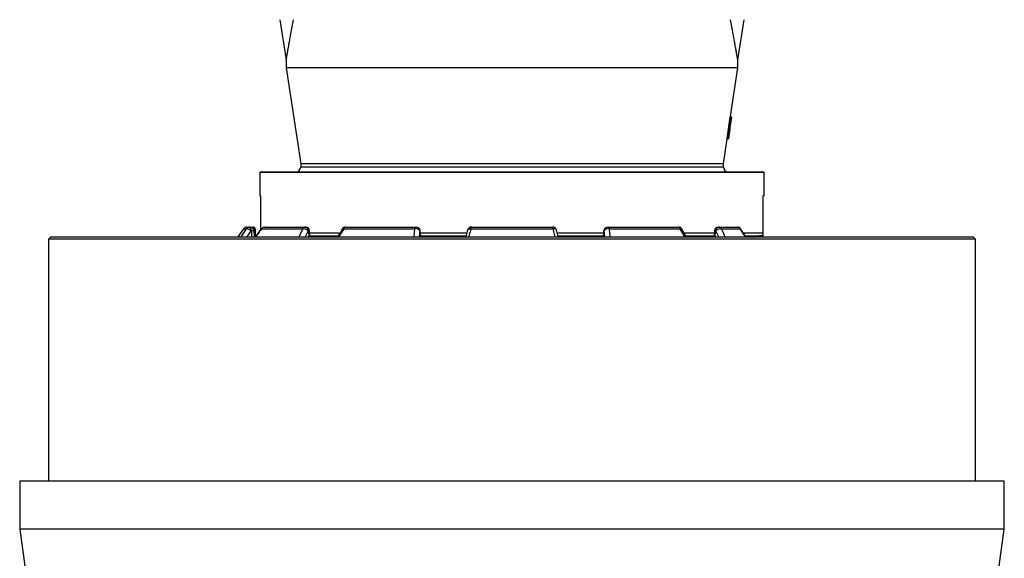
# Model space of a CAD drawing. Header units: millimetres. Extents: x 1298 to 2528, y 500 to 3537.
# Tile 3 of 7: x 1298 to 2528, y 1172 to 1845. Entities that reach past the tile are written whole.
import ezdxf

# ---------------------------------------------------------------- set-up
doc = ezdxf.new("R2010")
doc.units = ezdxf.units.MM

msp = doc.modelspace()

# ---------------------------------------------------------------- linework, layer by layer
at = {"color": 7, "linetype": 'Continuous', "lineweight": 25}
for p, q in [((1623.5, 1844.8), (1631.5, 1794.8)), ((2195.5, 1794.8), (2203.5, 1844.8)), ((1631.5, 1794.8), (1631.5, 1784.8)), ((1631.5, 1784.8), (1649.5, 1664.8)), ((2195.5, 1784.8), (1631.5, 1784.8)), ((2186.4, 1724.1), (2195.5, 1784.8)), ((2195.5, 1784.8), (2195.5, 1794.8)), ((2184.8, 1710.2), (2186.7, 1723)), ((2187.7, 1722.9), (2185.8, 1710)), ((2186.2, 1723.1), (2186.7, 1723)), ((2186.4, 1724.1), (2186.9, 1724)), ((2186.7, 1723), (2186.9, 1724)), ((2187.7, 1722.9), (2186.7, 1723)), ((2184.3, 1710.3), (2184.8, 1710.2)), ((2184.7, 1709.2), (2184.8, 1710.2)), ((2185.8, 1710), (2184.8, 1710.2)), ((2185.8, 1710), (2185.5, 1708.1)), ((2182.7, 1696.3), (2184.4, 1707.8)), ((2185.5, 1708.1), (2183.8, 1696.5)), ((2183.9, 1707.9), (2184.4, 1707.8)), ((2184.1, 1709.3), (2184.7, 1709.2)), ((2184.4, 1707.8), (2184.7, 1709.2)), ((2177.5, 1664.8), (2182.1, 1695.8)), ((2182.1, 1695.8), (2182.6, 1695.7)), ((2182.2, 1696.4), (2182.7, 1696.3)), ((1649.5, 1664.8), (1649.5, 1660.8)), ((2177.5, 1664.8), (1649.5, 1664.8)), ((2177.5, 1660.8), (2177.5, 1664.8)), ((1599.5, 1654.8), (1598.5, 1653.8)), ((1598.5, 1653.8), (1598.5, 1624.8)), ((2228.5, 1653.8), (1598.5, 1653.8)), ((1599.5, 1654.8), (2227.5, 1654.8)), ((2228.5, 1653.8), (2227.5, 1654.8)), ((2228.5, 1624.8), (2228.5, 1653.8)), ((1599.9, 1624.8), (1598.5, 1624.8)), ((1599.9, 1583), (1599.9, 1624.8)), ((2228.5, 1624.8), (2227.1, 1624.8)), ((2227.1, 1578.2), (2227.1, 1624.8)), ((1578, 1583.7), (1570.8, 1573.8)), ((1582, 1585.8), (1585.9, 1585.8)), ((1585.9, 1585.8), (1586.5, 1585.8)), ((1587.8, 1581.2), (1587.2, 1581.2)), ((1591.9, 1573.8), (1591.5, 1581.1)), ((1592.5, 1583.8), (1592.5, 1583.8)), ((1592.6, 1581.1), (1592.7, 1573.8)), ((1600.7, 1583.7), (1652, 1583.7)), ((1604.5, 1585.8), (1655.2, 1585.8)), ((1655.2, 1585.8), (1655.6, 1585.8)), ((1659.1, 1581.2), (1658.7, 1581.2)), ((1661.2, 1573.8), (1660.6, 1581.2)), ((1698.4, 1578.2), (1660.8, 1578.2)), ((1703.3, 1583.7), (1792.2, 1583.7)), ((1705.8, 1585.8), (1793.6, 1585.8)), ((1793.6, 1585.8), (1793.8, 1585.8)), ((1798.6, 1581.2), (1798.4, 1581.2)), ((1799.5, 1573.8), (1798.7, 1581.2)), ((1856.9, 1578.2), (1799, 1578.2)), ((1858, 1582.1), (1855.7, 1573.8)), ((1862.2, 1583.7), (1964.8, 1583.7)), ((1862.8, 1585.8), (1964.2, 1585.8)), ((1971.3, 1573.8), (1969, 1582.1)), ((2028, 1578.2), (1970.1, 1578.2)), ((2028.2, 1581.2), (2027.5, 1573.8)), ((2028.5, 1581.2), (2028.4, 1581.2)), ((2033.2, 1585.8), (2033.3, 1585.8)), ((2033.3, 1585.8), (2121.2, 1585.8)), ((2034.8, 1583.7), (2123.7, 1583.7)), ((2131, 1573.8), (2125.5, 1583.3)), ((2166.2, 1578.2), (2128.5, 1578.2)), ((2166.4, 1581.2), (2165.7, 1573.8)), ((2168.3, 1581.2), (2167.9, 1581.2)), ((2171.4, 1585.8), (2171.8, 1585.8)), ((2171.8, 1585.8), (2195, 1585.8)), ((2174.9, 1583.7), (2198.4, 1583.7)), ((2205.7, 1573.8), (2199.1, 1583.6)), ((2227.1, 1578.2), (2202.9, 1578.2)), ((2222.7, 1573.8), (2221.8, 1574.8)), ((2226.4, 1574.7), (2227.1, 1575.7)), ((2227.4, 1573.8), (2226.5, 1574.8)), ((2226.5, 1574.8), (2226.5, 1574.8)), ((1337.5, 1573.8), (1334.5, 1570.8)), ((1334.5, 1570.8), (1334.5, 1268.7)), ((2492.5, 1570.8), (1334.5, 1570.8)), ((1337.5, 1573.8), (2489.5, 1573.8)), ((2492.5, 1570.8), (2489.5, 1573.8)), ((2492.5, 1268.7), (2492.5, 1570.8)), ((1298.5, 1268.7), (1298.5, 1208.7)), ((2528.5, 1268.7), (1298.5, 1268.7)), ((2528.5, 1208.7), (2528.5, 1268.7)), ((1298.5, 1208.7), (1313.5, 1098.7)), ((2528.5, 1208.7), (1298.5, 1208.7)), ((2513.5, 1098.7), (2528.5, 1208.7))]:
    msp.add_line(p, q, dxfattribs=at)
at = {"color": 1, "linetype": 'Continuous', "lineweight": 25}
for p, q in [((2182.6, 1695.7), (2182.7, 1696.3)), ((2177.5, 1660.8), (1649.5, 1660.8)), ((1575.1, 1573.8), (1581.9, 1583.7)), ((1578, 1583.7), (1581.9, 1583.7)), ((1587.2, 1581.2), (1582.1, 1573.8)), ((1591.5, 1581.1), (1591.6, 1581.1)), ((1591.8, 1575.9), (1591.6, 1581.1)), ((1647.4, 1573.8), (1652, 1583.7)), ((1658.7, 1581.2), (1655.3, 1573.8)), ((1791.1, 1573.8), (1792.2, 1583.7)), ((1798.4, 1581.2), (1797.6, 1573.8)), ((1967.6, 1573.8), (1964.8, 1583.7)), ((2029.3, 1573.8), (2028.5, 1581.2)), ((2129.5, 1573.8), (2123.7, 1583.7)), ((2171.7, 1573.8), (2168.3, 1581.2)), ((2205.1, 1573.8), (2198.4, 1583.7)), ((2227.4, 1573.8), (2226.5, 1574.8))]:
    msp.add_line(p, q, dxfattribs=at)
at = {"color": 7, "linetype": 'Continuous', "lineweight": 25, "flags": 128}
for points in [[(2184.3, 1710.3), (2184.5, 1711.6), (2186.2, 1723.1)], [(2184.4, 1707.8), (2184.6, 1707.8), (2184.8, 1707.8), (2185, 1707.8), (2185.2, 1707.8), (2185.3, 1707.9), (2185.4, 1707.9), (2185.5, 1708), (2185.5, 1708.1)], [(2182.7, 1696.3), (2182.9, 1696.3), (2183.1, 1696.3), (2183.3, 1696.3), (2183.4, 1696.3), (2183.6, 1696.3), (2183.7, 1696.4), (2183.7, 1696.5), (2183.8, 1696.5)], [(1587.2, 1581.2), (1586.4, 1581.8), (1585.6, 1582.3), (1584.8, 1582.8), (1584, 1583.2), (1583.3, 1583.5), (1582.7, 1583.7), (1582.2, 1583.8), (1581.9, 1583.7)], [(1587.2, 1581.2), (1587.2, 1582.1), (1587.1, 1583), (1587, 1583.8), (1586.8, 1584.5), (1586.6, 1585), (1586.4, 1585.4), (1586.2, 1585.7), (1585.9, 1585.8)], [(1587.8, 1581.2), (1587.7, 1582.1), (1587.6, 1583), (1587.5, 1583.8), (1587.4, 1584.5), (1587.2, 1585), (1587, 1585.4), (1586.7, 1585.7), (1586.5, 1585.8)], [(1591.2, 1584), (1591.1, 1584.3), (1591.1, 1584.7), (1591, 1585), (1591, 1585.2), (1590.9, 1585.5), (1590.8, 1585.6), (1590.7, 1585.7), (1590.5, 1585.8)], [(1591.6, 1581.1), (1591.9, 1581.1), (1592.1, 1581.1), (1592.3, 1581.1), (1592.4, 1581.1), (1592.5, 1581.1), (1592.6, 1581.1), (1592.6, 1581.1), (1592.6, 1581.1)], [(1658.7, 1581.2), (1658.6, 1582.1), (1658.3, 1583), (1658, 1583.8), (1657.6, 1584.5), (1657, 1585), (1656.5, 1585.4), (1655.8, 1585.7), (1655.2, 1585.8)], [(1659.1, 1581.2), (1659, 1582.1), (1658.7, 1583), (1658.4, 1583.8), (1658, 1584.5), (1657.4, 1585), (1656.9, 1585.4), (1656.2, 1585.7), (1655.6, 1585.8)], [(1792.2, 1583.7), (1792.3, 1584.2), (1792.4, 1584.6), (1792.6, 1584.9), (1792.8, 1585.2), (1793, 1585.5), (1793.2, 1585.6), (1793.4, 1585.7), (1793.6, 1585.8)], [(2033.3, 1585.8), (2033.6, 1585.7), (2033.8, 1585.6), (2034, 1585.5), (2034.2, 1585.2), (2034.3, 1584.9), (2034.5, 1584.6), (2034.7, 1584.2), (2034.8, 1583.7)], [(2167.9, 1581.2), (2168, 1582.1), (2168.2, 1583), (2168.6, 1583.8), (2169, 1584.5), (2169.5, 1585), (2170.1, 1585.4), (2170.7, 1585.7), (2171.4, 1585.8)], [(2168.3, 1581.2), (2168.4, 1582.1), (2168.6, 1583), (2169, 1583.8), (2169.4, 1584.5), (2169.9, 1585), (2170.5, 1585.4), (2171.1, 1585.7), (2171.8, 1585.8)]]:
    msp.add_lwpolyline(points, dxfattribs=at)
at = {"color": 1, "linetype": 'Continuous', "lineweight": 25, "flags": 128}
for points in [[(1600.4, 1583.7), (1600.5, 1583.8), (1600.7, 1583.7)], [(1798.6, 1581.2), (1798.7, 1581.2), (1798.7, 1581.2)], [(1858, 1582.1), (1858, 1582.3), (1858.4, 1582.8), (1858.9, 1583.2), (1859.5, 1583.5), (1860.3, 1583.7), (1861.2, 1583.8), (1862.2, 1583.7)], [(1969, 1582.1), (1968.9, 1582.3), (1968.6, 1582.8), (1968.1, 1583.2), (1967.4, 1583.5), (1966.7, 1583.7), (1965.8, 1583.8), (1964.8, 1583.7)], [(2028.4, 1581.2), (2028.2, 1581.2), (2028.2, 1581.2)], [(2199.1, 1583.6), (2199.1, 1583.6), (2198.8, 1583.7), (2198.4, 1583.7)]]:
    msp.add_lwpolyline(points, dxfattribs=at)
at = {"color": 7, "linetype": 'Continuous', "lineweight": 25}
for centre, radius, start, end in [((2186.7, 1723), 1, 351.4692, 81.4692), ((2184.5, 1708.2), 1, 351.4692, 81.4692), ((2182.8, 1696.7), 1, 261.4692, 351.4692), ((1643.5, 1660.8), 6, 270, 0), ((2183.5, 1660.8), 6, 180, 270), ((1582, 1580.8), 5, 90, 144), ((1585.9, 1580.8), 4.92, 90.0983, 144.4526), ((1586.5, 1580.8), 5, 3.683, 90), ((1590.5, 1583.8), 2, 1.6912, 90), ((1604.5, 1580.8), 5, 90, 143.5824), ((1604.5, 1581.2), 4.57, 90.6264, 146.6876), ((1655.4, 1582), 3.72, 92.7667, 153.5865), ((1652.5, 1574.8), 8.92, 45.8956, 92.9894), ((1655.6, 1580.8), 5, 5.2796, 90), ((1705.8, 1580.8), 5, 90, 149.6575), ((1706.1, 1582.8), 3.03, 96.5391, 161.693), ((1793.3, 1577.6), 6.26, 35.5797, 100.9192), ((1793.5, 1580.9), 4.9, 3.9146, 89.104), ((1793.8, 1580.8), 5, 5.4659, 90), ((1793.7, 1580.9), 4.9, 3.9146, 89.104), ((1862.8, 1580.8), 5, 90, 164.5643), ((1865, 1584), 2.91, 141.5485, 185.0246), ((1964.2, 1580.8), 5, 15.4357, 90), ((1961.9, 1584), 2.91, 354.9754, 38.4515), ((2033.2, 1580.8), 5, 90, 174.5341), ((2033.3, 1580.9), 4.9, 90.896, 176.0854), ((2033.4, 1580.9), 4.9, 90.896, 176.0854), ((2033.6, 1577.6), 6.26, 79.0808, 144.4203), ((2121.2, 1580.8), 5, 30.3425, 90), ((2120.8, 1582.8), 3.03, 18.307, 83.4609), ((2171.4, 1580.8), 5, 90, 174.7204), ((2174.5, 1574.8), 8.92, 87.0106, 134.1044), ((2171.6, 1582), 3.72, 26.4135, 87.2333), ((2195, 1580.8), 5, 34.0489, 90), ((2194.9, 1581.7), 4.09, 29.7157, 88.3612)]:
    msp.add_arc(centre, radius, start, end, dxfattribs=at)
at = {"color": 1, "linetype": 'Continuous', "lineweight": 25}
for centre, radius, start, end in [((1589.3, 1571.1), 10.2, 77.7507, 98.7024), ((1591.6, 1581), 3.01, 70.8943, 97.6932), ((1659.9, 1575.9), 5.33, 83.0974, 98.8113), ((1702.7, 1582.1), 1.68, 70.1716, 135.9715), ((2124.3, 1582.1), 1.68, 43.8347, 109.8681), ((2167.1, 1575.9), 5.33, 81.1887, 96.9027)]:
    msp.add_arc(centre, radius, start, end, dxfattribs=at)
at = {"color": 7, "linetype": 'Continuous', "lineweight": 25}
msp.add_ellipse((1906.6, 1952.4), major_axis=(-26.1, 667.5), ratio=0.433334, start_param=4.301879, end_param=4.320504, dxfattribs=at)
at = {"color": 1, "linetype": 'Continuous', "lineweight": 25}
for centre, major_axis, ratio, start_param, end_param in [((1839.9, 4476.5), (-125.5, 5516.4), 0.067633, 2.121808, 2.123392), ((1712.6, 4476.5), (-342.1, 5516.4), 0.049347, 2.120286, 2.12187), ((1639, 4476.5), (-466.3, 5516.4), 0.018003, 2.121825, 2.123409), ((2187.9, 4476.5), (466.3, 5516.4), 0.018003, 4.159776, 4.161361), ((2114.4, 4476.5), (342.1, 5516.4), 0.049347, 4.161315, 4.162899)]:
    msp.add_ellipse(centre, major_axis=major_axis, ratio=ratio, start_param=start_param, end_param=end_param, dxfattribs=at)
at = {"color": 7, "linetype": 'Continuous', "lineweight": 25}
for points, knots in [([(1631.5, 1794.8), (1631.5, 1794.8), (1631.5, 1794.8), (1631.6, 1795.3), (1631.7, 1796.2), (1632, 1797.6), (1632.3, 1799.5), (1632.7, 1801.7), (1633.3, 1804.9), (1634, 1809.2), (1635, 1814.7), (1636.1, 1820.8), (1637.3, 1827.8), (1638.8, 1835.8), (1639.9, 1841.8), (1640.4, 1844.8)], [0, 0, 0, 0, 0.029645, 0.081191, 0.133664, 0.190056, 0.247315, 0.304965, 0.36335, 0.458683, 0.554785, 0.652603, 0.750789, 0.875222, 1, 1, 1, 1]), ([(2195.5, 1794.8), (2195.5, 1794.8), (2195.5, 1794.8), (2195.4, 1795.3), (2195.2, 1796.2), (2195, 1797.6), (2194.7, 1799.5), (2194.3, 1801.7), (2193.7, 1804.9), (2192.9, 1809.2), (2192, 1814.7), (2190.9, 1820.8), (2189.6, 1827.8), (2188.2, 1835.8), (2187.1, 1841.8), (2186.5, 1844.8)], [0, 0, 0, 0, 0.029645, 0.081191, 0.133664, 0.190056, 0.247315, 0.304965, 0.36335, 0.458683, 0.554785, 0.652603, 0.750789, 0.875222, 1, 1, 1, 1]), ([(2186.2, 1723.1), (2186.2, 1723.2), (2186.3, 1723.4), (2186.3, 1723.6), (2186.3, 1723.7), (2186.3, 1723.9), (2186.3, 1724), (2186.4, 1724.1), (2186.4, 1724.1), (2186.4, 1724.1)], [0, 0, 0, 0, 0.25, 0.25, 0.5, 0.5, 0.75, 0.75, 1, 1, 1, 1]), ([(2184.1, 1709.3), (2184.1, 1709.3), (2184.1, 1709.3), (2184.1, 1709.4), (2184.2, 1709.5), (2184.2, 1709.7), (2184.2, 1709.8), (2184.2, 1710), (2184.3, 1710.1), (2184.3, 1710.3)], [0, 0, 0, 0, 0.25, 0.25, 0.5, 0.5, 0.75, 0.75, 1, 1, 1, 1]), ([(2183.9, 1707.9), (2183.9, 1708), (2183.9, 1708.2), (2184, 1708.5), (2184, 1708.7), (2184, 1709), (2184.1, 1709.1), (2184.1, 1709.2), (2184.1, 1709.3), (2184.1, 1709.3)], [0, 0, 0, 0, 0.25, 0.25, 0.5, 0.5, 0.75, 0.75, 1, 1, 1, 1]), ([(2182.1, 1695.8), (2182.1, 1695.8), (2182.1, 1695.8), (2182.2, 1695.9), (2182.2, 1696.1), (2182.2, 1696.3), (2182.2, 1696.4)], [0, 0, 0, 0, 0.18873, 0.486071, 0.783414, 1, 1, 1, 1]), ([(1586.7, 1585.8), (1587, 1585.8), (1587.7, 1585.8), (1589.1, 1585.8), (1590.2, 1585.8), (1590.5, 1585.8)], [0, 0, 0, 0, 0.3164713, 0.7824343, 1, 1, 1, 1]), ([(1591.6, 1581.1), (1591.6, 1581.6), (1591.6, 1582.1), (1591.4, 1583), (1591.3, 1583.5), (1591.2, 1584)], [0, 0, 0, 0, 0.5, 0.5, 1, 1, 1, 1]), ([(1592.5, 1583.8), (1592.5, 1583.3), (1592.6, 1582.9), (1592.6, 1582), (1592.6, 1581.5), (1592.6, 1581.1)], [0, 0, 0, 0, 0.5, 0.5, 1, 1, 1, 1]), ([(1600.4, 1583.7), (1598.1, 1580.6), (1595.7, 1577.3), (1593.2, 1573.9), (1593.1, 1573.8)], [0, 0, 0, 0, 0.946959, 1, 1, 1, 1]), ([(1661.2, 1574.8), (1662.5, 1574.8), (1667.7, 1574.8), (1678.1, 1574.8), (1688.6, 1574.8), (1695, 1574.8), (1696.5, 1574.8)], [0, 0, 0, 0, 0.128026, 0.508917, 0.889808, 1, 1, 1, 1]), ([(1701.5, 1583.3), (1699.6, 1580.1), (1697.8, 1577), (1695.9, 1573.8), (1695.9, 1573.8)], [0, 0, 0, 0, 0.99084, 1, 1, 1, 1]), ([(1799.4, 1574.8), (1803.9, 1574.8), (1814.7, 1574.8), (1832.4, 1574.8), (1846.8, 1574.8), (1854.8, 1574.8), (1855.9, 1574.8)], [0, 0, 0, 0, 0.244744, 0.592214, 0.939685, 1, 1, 1, 1]), ([(1971, 1574.8), (1972.2, 1574.8), (1980.1, 1574.8), (1994.5, 1574.8), (2012.3, 1574.8), (2023.1, 1574.8), (2027.6, 1574.8)], [0, 0, 0, 0, 0.060429, 0.407853, 0.755277, 1, 1, 1, 1]), ([(2130.5, 1574.8), (2131.9, 1574.8), (2138.4, 1574.8), (2148.9, 1574.8), (2159.2, 1574.8), (2164.5, 1574.8), (2165.8, 1574.8)], [0, 0, 0, 0, 0.110638, 0.491316, 0.871994, 1, 1, 1, 1]), ([(2205.1, 1574.8), (2206.3, 1574.8), (2209.7, 1574.8), (2214.2, 1574.8), (2218.6, 1574.8), (2220.8, 1574.8), (2221.8, 1574.8)], [0, 0, 0, 0, 0.1689346, 0.4459564, 0.7229782, 1, 1, 1, 1]), ([(2226.5, 1574.8), (2226.5, 1574.8), (2226.5, 1574.8), (2226.5, 1574.8), (2226.4, 1574.8), (2226.4, 1574.8), (2226.3, 1574.8), (2226.3, 1574.8), (2226.2, 1574.8), (2226.2, 1574.8), (2226.1, 1574.8), (2226, 1574.8), (2225.9, 1574.8), (2225.8, 1574.8), (2225.6, 1574.8), (2225.5, 1574.8), (2225.4, 1574.8), (2225.2, 1574.8), (2225.1, 1574.8), (2224.9, 1574.8), (2224.7, 1574.8), (2224.5, 1574.8), (2224.3, 1574.8), (2224.1, 1574.8), (2223.9, 1574.8), (2223.7, 1574.8), (2223.4, 1574.8), (2223.2, 1574.8), (2223, 1574.8), (2222.7, 1574.8), (2222.4, 1574.8), (2222.1, 1574.8), (2221.9, 1574.8), (2221.8, 1574.8)], [0, 0, 0, 0, 0.032357, 0.064698, 0.097024, 0.129336, 0.161634, 0.193921, 0.226197, 0.258462, 0.290718, 0.322966, 0.355207, 0.387441, 0.41967, 0.451895, 0.484116, 0.516335, 0.548553, 0.58077, 0.612988, 0.645207, 0.677429, 0.709654, 0.741884, 0.774119, 0.806361, 0.83861, 0.870867, 0.903134, 0.935411, 0.967699, 1, 1, 1, 1]), ([(2227.1, 1575.8), (2227.1, 1575.8), (2227.1, 1575.7), (2227.1, 1576.4), (2227.1, 1577.6), (2227.1, 1578.2)], [0, 0, 0, 0, 0.117942, 0.557817, 1, 1, 1, 1])]:
    msp.add_open_spline(points, degree=3, knots=knots, dxfattribs=at)
at = {"color": 1, "linetype": 'Continuous', "lineweight": 25}
for points, knots in [([(1591.2, 1584), (1590.9, 1584.1), (1590.2, 1584.4), (1589.6, 1584.7), (1589.2, 1584.9)], [0, 0, 0, 0, 0.338347, 1, 1, 1, 1]), ([(1600.7, 1583.7), (1598.7, 1581), (1596.3, 1577.7), (1593.8, 1574.4), (1593.4, 1573.8)], [0, 0, 0, 0, 0.806738, 1, 1, 1, 1]), ([(1703.3, 1583.7), (1701.7, 1581), (1699.7, 1577.7), (1697.8, 1574.4), (1697.4, 1573.8)], [0, 0, 0, 0, 0.806738, 1, 1, 1, 1]), ([(1862.2, 1583.7), (1861.4, 1581), (1860.5, 1577.7), (1859.6, 1574.4), (1859.4, 1573.8)], [0, 0, 0, 0, 0.806738, 1, 1, 1, 1]), ([(2034.8, 1583.7), (2035.1, 1581), (2035.4, 1577.7), (2035.8, 1574.4), (2035.8, 1573.8)], [0, 0, 0, 0, 0.806738, 1, 1, 1, 1]), ([(2174.9, 1583.7), (2176.2, 1581), (2177.7, 1577.7), (2179.2, 1574.4), (2179.5, 1573.8)], [0, 0, 0, 0, 0.806738, 1, 1, 1, 1])]:
    msp.add_open_spline(points, degree=3, knots=knots, dxfattribs=at)

doc.saveas('drawing.dxf')
